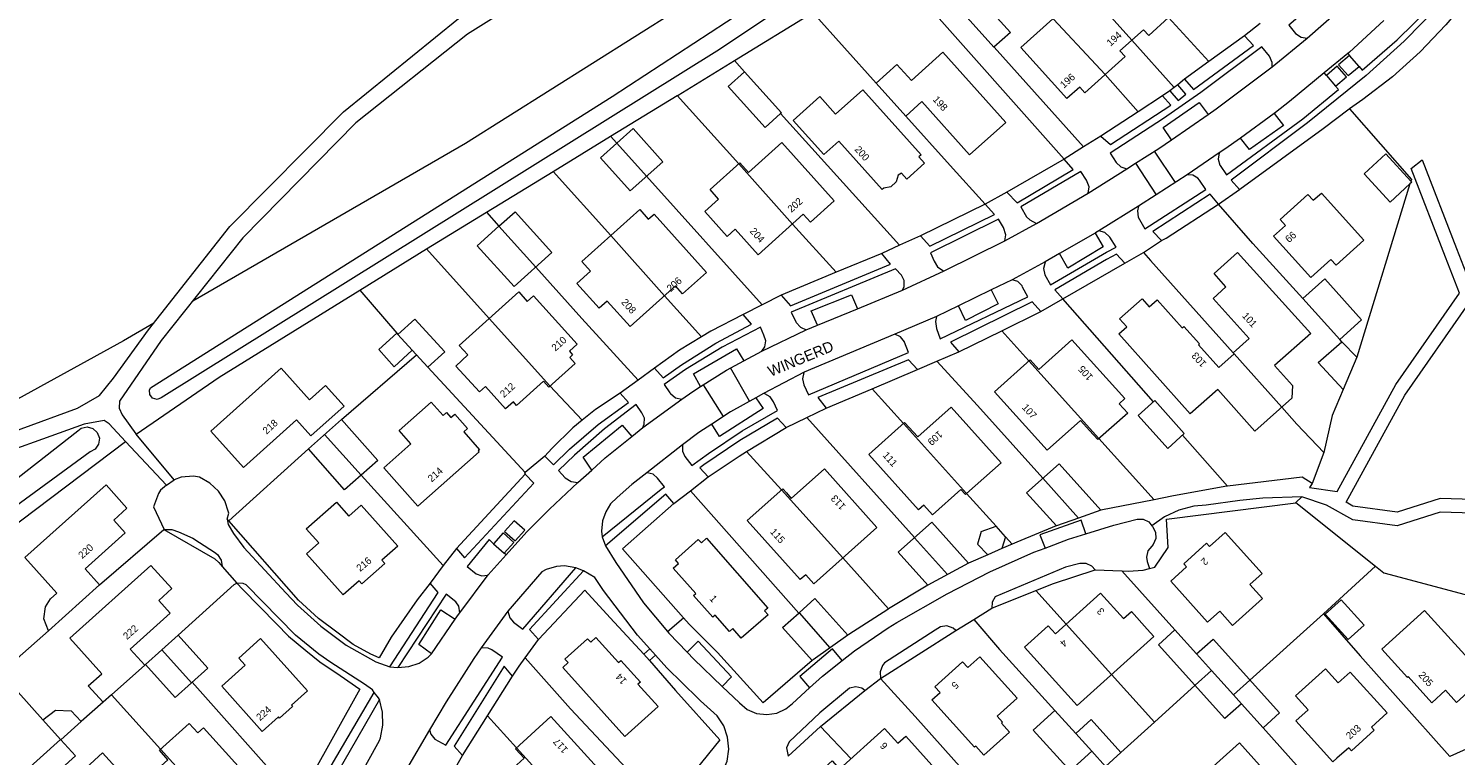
# Model space of a CAD drawing. Header units: metres. Extents: x 83575 to 86200, y 450600 to 453750.
# Tile 46 of 94: x 84867 to 85067, y 451761 to 451863. Entities that reach past the tile are written whole.
import ezdxf
from ezdxf.enums import TextEntityAlignment as Align

# ---------------------------------------------------------------- set-up
doc = ezdxf.new("R2010")
doc.units = ezdxf.units.M
for name, color, linetype, lineweight in [('gw-bs-grondwerklijn', 253, 'Continuous', 18), ('kd-bs-kadastralegrens', 253, 'Continuous', 18), ('og-bs-bebouwing', 253, 'Continuous', 18), ('og-bs-huisnummer', 253, 'Continuous', 18), ('og-bs-straatnaam', 253, 'Continuous', 25), ('vh-bs-randverharding', 253, 'Continuous', 18)]:
    doc.layers.add(name, color=color, linetype=linetype, lineweight=lineweight)
doc.styles.add('Styledgn001', font='dgn001.shx')

msp = doc.modelspace()

# ---------------------------------------------------------------- linework, layer by layer
at = {"layer": 'gw-bs-grondwerklijn'}
for p, q in [((84966.03, 451858.63), (84976.99, 451865.33)), ((85037.33, 451862.1), (85032.35, 451858.5)), ((85053.34, 451857.79), (85052.01, 451859.34)), ((85032.35, 451858.5), (85028.93, 451856.03)), ((85027.5, 451854.86), (85026.87, 451854.4)), ((85028.01, 451855.22), (85027.5, 451854.86)), ((85048.77, 451856.55), (85050.04, 451855.05)), ((85025.87, 451853.7), (85022.44, 451851.46)), ((85022.44, 451851.46), (85017.22, 451848.06)), ((84940.68, 451843.12), (84948.72, 451848.04)), ((85012.12, 451844.86), (85004.11, 451840.24)), ((84931.36, 451837.42), (84940.68, 451843.12)), ((85060.45, 451841.4), (85053.04, 451817.18)), ((84923, 451832.3), (84931.36, 451837.42)), ((85001.09, 451838.55), (84992.04, 451834.14)), ((84913.67, 451826.54), (84923, 451832.3)), ((84986.63, 451831.68), (84980.24, 451829.03)), ((84980.24, 451829.03), (84972.54, 451825.83)), ((85011.94, 451825.32), (85020.57, 451830.32)), ((85003.41, 451820.87), (85008.86, 451823.53)), ((84997.39, 451817.92), (85003.41, 451820.87)), ((84985.29, 451812.76), (84991.63, 451815.42)), ((84978.85, 451810.06), (84985.29, 451812.76)), ((84967.73, 451803.97), (84973.24, 451807.32)), ((85048.4, 451803.83), (85046.79, 451799.52)), ((84936.75, 451800.83), (84927.15, 451790.41)), ((85045.33, 451797.63), (85044.51, 451796.87)), ((85044.51, 451796.87), (85055.65, 451787.96)), ((84895.34, 451794.27), (84895.13, 451794.52)), ((84932.36, 451791.09), (84933.82, 451789.76)), ((85055.65, 451787.96), (85056.81, 451787.03)), ((84923.48, 451785.58), (84921.66, 451783.26)), ((85002.01, 451782.07), (85008.16, 451784.55)), ((84986.44, 451772.26), (84996.98, 451778.98)), ((84954.15, 451774.77), (84957.79, 451770.58)), ((84931.49, 451767.02), (84935.01, 451772.58)), ((84978.03, 451765.55), (84984.26, 451770.59)), ((84928.01, 451761.5), (84931.49, 451767.02)), ((84973.54, 451761.41), (84978.03, 451765.55))]:
    msp.add_line(p, q, dxfattribs=at)
for points in [[(84890.3, 451825.05), (84928.44, 451847.1), (85011.26, 451899.31), (85053.44, 451932.4), (85061.73, 451937.57)], [(84963.94, 451860.16), (84885.91, 451811.47), (84885.31, 451811.25), (84884.69, 451811.43), (84884.29, 451811.93), (84884.25, 451812.57), (84884.4, 451812.89), (84948.93, 451853.62), (85017.44, 451898.37), (85059.11, 451928.46), (85064.19, 451932.32), (85064.51, 451932.21), (85065.07, 451931.71), (85065.3, 451931), (85057.72, 451925.24), (85016.89, 451895.56), (84963.94, 451860.16)], [(85076.83, 451875.37), (85076.46, 451875.31), (85075.14, 451874.69), (85074.05, 451873.74), (85065.46, 451863.6), (85061.86, 451859.83), (85057.99, 451856.34), (85053.86, 451853.17), (85051.98, 451851.88)], [(84958.04, 451853.74), (84958.14, 451853.8), (84966.03, 451858.63)], [(84948.72, 451848.04), (84958.04, 451853.74), (84958.04, 451853.74)], [(85036.6, 451840.59), (85036.66, 451840.63), (85048.32, 451849.13), (85051.97, 451851.89), (85051.98, 451851.88)], [(85051.98, 451851.88), (85051.99, 451851.87), (85060.64, 451842), (85060.57, 451841.78)], [(85025.72, 451833.46), (85026.38, 451833.78), (85033.69, 451838.55)], [(84882.39, 451806.4), (84894, 451814.39), (84913.67, 451826.54)], [(84967.24, 451823.12), (84962.71, 451820.81), (84961.4, 451820.01)], [(84884.87, 451821.91), (84880.62, 451819.46), (84850, 451802.65)], [(84961.4, 451820.01), (84958.36, 451818.15), (84954.84, 451815.62)], [(84950.04, 451812.12), (84946.61, 451809.86), (84944.73, 451808.34)], [(85051.13, 451812.67), (85049.58, 451808.99), (85048.4, 451803.83)], [(84850, 451787.93), (84874.23, 451806.88), (84874.72, 451807.23), (84875.54, 451807.41), (84876.35, 451807.19), (84876.96, 451806.63), (84877.25, 451805.85), (84877.15, 451805.02), (84876.68, 451804.33), (84875.95, 451803.93), (84850, 451784.96)], [(84944.73, 451808.34), (84943.42, 451807.28), (84940.49, 451804.41), (84939.54, 451803.34)], [(84853.05, 451784.53), (84862.17, 451791.27), (84880.92, 451805.37)], [(84962.33, 451800.42), (84966.68, 451803.33), (84967.73, 451803.97)], [(84958.89, 451780.73), (84950.36, 451790.36), (84957.57, 451796.71)], [(85024.05, 451787.62), (85024.79, 451787.79), (85026.64, 451790.56), (85026.43, 451794.53), (85044.49, 451796.8), (85044.51, 451796.87)], [(84921.66, 451783.26), (84918.02, 451778.01), (84916.34, 451775.14), (84915.21, 451775.63), (84912.72, 451777.01), (84910.45, 451778.73), (84907.88, 451780.65), (84905.1, 451783.19), (84895.34, 451794.27)], [(85008.16, 451784.55), (85010.62, 451785.55), (85016.46, 451787.43)], [(85056.81, 451787.03), (85082.82, 451780.06), (85086.01, 451767.94)], [(84896.47, 451785.58), (84897.31, 451784.7), (84902.01, 451779.91), (84903.71, 451778.16), (84906.13, 451776.16), (84908.07, 451774.56), (84910.92, 451772.66), (84913.68, 451770.75), (84906.76, 451758.37)], [(84938.62, 451777.71), (84945.1, 451784.59), (84948.67, 451780.74), (84953.34, 451775.65)], [(84957.79, 451770.58), (84963.98, 451763.67), (84958.08, 451756.37), (84958.07, 451756.36)]]:
    msp.add_lwpolyline(points, dxfattribs=at)
at = {"layer": 'kd-bs-kadastralegrens'}
for p, q in [((84987.65, 451872.41), (85012.12, 451844.86)), ((84976.99, 451865.33), (84985.84, 451855.48)), ((85026.71, 451864.63), (85032.35, 451858.5)), ((85021.56, 451861.47), (85027.5, 451854.86)), ((85014.82, 451846.56), (85002.31, 451860.5)), ((84967.45, 451857.06), (84966.03, 451858.63)), ((85017.86, 451856.66), (85022.44, 451851.46)), ((84958.04, 451853.74), (84966.62, 451844.19)), ((84989.09, 451832.8), (84972.47, 451851.22)), ((84948.72, 451848.04), (84949.59, 451847.07)), ((84948.73, 451834.15), (84940.68, 451843.12)), ((84953.74, 451842.46), (84969.9, 451824.48)), ((84931.36, 451837.42), (84933.1, 451835.48)), ((84974.13, 451835.77), (84980.24, 451829.03)), ((84931.74, 451822.58), (84923, 451832.3)), ((84913.67, 451826.54), (84918.83, 451820.5)), ((84961.4, 451820.01), (84956.25, 451825.75)), ((85024.58, 451810.92), (85011.94, 451825.32)), ((85003.41, 451820.87), (85007.19, 451816.65)), ((85050.94, 451819.32), (85050.63, 451819.63)), ((84911.12, 451808.46), (84921.6, 451817.49)), ((84923.18, 451815.76), (84936.77, 451801.03)), ((84944.73, 451808.34), (84940.24, 451813.14)), ((84989.64, 451807.88), (84985.29, 451812.76)), ((84976.13, 451808.73), (84991.19, 451791.94)), ((85016.98, 451805.81), (85024.7, 451797.22)), ((85034.93, 451799.14), (85028.66, 451806.28)), ((84895.34, 451794.27), (84906.47, 451804.36)), ((84972.59, 451798.62), (84967.73, 451803.97)), ((84925.31, 451788.03), (84913.85, 451800.67)), ((84959.88, 451798.5), (84975.01, 451781.4)), ((85002.59, 451793.54), (84998.47, 451798.13)), ((85004.85, 451791.03), (85003.92, 451792.07)), ((84987.58, 451781.97), (84981.17, 451789.11)), ((85027.6, 451779.05), (85020.19, 451787.3)), ((85048.37, 451781.29), (85055.65, 451787.96)), ((85012.39, 451779.86), (85008.16, 451784.55)), ((84865.77, 451775.03), (84870.12, 451778.92)), ((84883.72, 451774.22), (84883.59, 451774.1)), ((84905.01, 451755.11), (84890.21, 451771.72)), ((85024.73, 451766.16), (85018.73, 451772.82)), ((84865.88, 451770.33), (84869.37, 451766.46)), ((84878.93, 451769.96), (84885.79, 451762.36)), ((84877.76, 451768.92), (84874.73, 451766.23)), ((84935.56, 451762.57), (84931.49, 451767.02)), ((84978.03, 451765.55), (84982.31, 451761.05)), ((85050.35, 451753.7), (85039.91, 451765.36))]:
    msp.add_line(p, q, dxfattribs=at)
for points in [[(84989.97, 451850.87), (84996.16, 451843.95), (85001.09, 451838.55)], [(85045.48, 451825.35), (85038.49, 451833.07), (85033.69, 451838.55)], [(85023.21, 451831.8), (85024.18, 451830.67), (85035.73, 451817.78)], [(84938.25, 451829.75), (84944.69, 451822.59), (84952.56, 451813.96)], [(85009.14, 451800.24), (85000, 451810.41), (84994.31, 451816.59)], [(85042.52, 451810.17), (85044.63, 451807.81), (85048.4, 451803.83)], [(84877.28, 451785.33), (84886.28, 451793.07), (84893.37, 451788.98), (84893.94, 451788.45), (84894.41, 451787.92)], [(84888.25, 451778.3), (84896.09, 451785.38), (84896.47, 451785.58)], [(85038.08, 451772.04), (85048.37, 451781.29), (85053.47, 451775.43)], [(84999.49, 451780.52), (85003.07, 451776.3), (85010.81, 451767.78)], [(84951.65, 451758.94), (84943.1, 451768), (84936.78, 451775.16)], [(85053.47, 451775.43), (85058.8, 451769.47), (85066.04, 451761.33)], [(84999.01, 451758.25), (84991.29, 451766.93), (84986.44, 451772.26)], [(85020.04, 451761.91), (85024.73, 451766.16), (85030.42, 451771.3)]]:
    msp.add_lwpolyline(points, dxfattribs=at)
at = {"layer": 'og-bs-bebouwing'}
for p, q in [((85013.97, 451869.98), (85021.56, 451861.47)), ((85009.32, 451865.81), (85017.86, 451856.66)), ((84949.59, 451847.07), (84953.74, 451842.46)), ((85057.07, 451845.57), (85060.57, 451841.78)), ((84966.62, 451844.19), (84974.13, 451835.77)), ((84933.1, 451835.48), (84938.25, 451829.75)), ((84948.73, 451834.15), (84956.25, 451825.75)), ((84931.74, 451822.58), (84940.24, 451813.14)), ((84918.99, 451820.33), (84920.98, 451818.16)), ((85035.86, 451817.63), (85042.52, 451810.17)), ((85053.04, 451817.18), (85051.13, 451812.67)), ((85007.19, 451816.65), (85016.98, 451805.81)), ((84989.64, 451807.88), (84998.47, 451798.13)), ((84908.71, 451806.34), (84913.85, 451800.67)), ((85011.4, 451802.28), (85017.25, 451795.78)), ((85009.14, 451800.24), (85014.13, 451794.68)), ((84972.59, 451798.62), (84981.17, 451789.11)), ((84993.61, 451794.11), (84998.75, 451788.38)), ((85000.52, 451792.8), (85002.59, 451793.54)), ((85003.92, 451792.07), (85002.59, 451793.54)), ((84991.18, 451791.93), (84995.8, 451786.77)), ((85000.52, 451792.8), (85000.01, 451791.04)), ((85000.01, 451791.04), (85001.44, 451789.55)), ((85003.92, 451792.07), (85003.42, 451790.41)), ((84998.75, 451788.38), (84993.07, 451785.28)), ((84977.28, 451783.44), (84981.88, 451778.33)), ((84975.05, 451781.44), (84979.37, 451776.54)), ((85012.39, 451779.86), (85018.73, 451772.82)), ((84885.98, 451776.26), (84890.13, 451771.65)), ((85030.62, 451775.69), (85032.71, 451773.37)), ((85030.42, 451771.3), (85032.71, 451773.37)), ((85032.71, 451773.37), (85035.78, 451769.97)), ((85035.78, 451769.97), (85038.08, 451772.04)), ((85035.78, 451769.97), (85036.9, 451768.73)), ((84871.84, 451763.74), (84871.88, 451763.69)), ((85013.72, 451764.56), (85015.97, 451762.08)), ((84885.79, 451762.36), (84895.68, 451751.48)), ((84935.56, 451762.57), (84943.02, 451754.38))]:
    msp.add_line(p, q, dxfattribs=at)
for points in [[(85026.71, 451864.63), (85023.93, 451862.13), (85023.2, 451862.94), (85019.91, 451859.99), (85020.65, 451859.17), (85015.02, 451854.1), (85014.28, 451854.92), (85012.48, 451853.3), (85006.06, 451860.47), (85010.53, 451864.47), (85009.32, 451865.81), (85014.13, 451870.12), (85015.33, 451868.78), (85024.26, 451876.79), (85030.67, 451869.66), (85028.83, 451868.01), (85029.56, 451867.19), (85026.71, 451864.63)], [(85000.46, 451867.17), (85004.6, 451862.56), (85002.29, 451860.49), (84998.15, 451865.1), (85000.46, 451867.17)], [(84995.14, 451859.78), (85003.96, 451849.97), (84998.9, 451845.43), (84992.22, 451852.89), (84989.97, 451850.87), (84985.84, 451855.48), (84988.74, 451858.08), (84990.75, 451855.84), (84995.14, 451859.78)], [(84967.45, 451857.06), (84972.6, 451851.34), (84972.47, 451851.22), (84970.3, 451849.27), (84965.15, 451854.99), (84967.45, 451857.06)], [(84980.61, 451847.35), (84978.53, 451845.48), (84974.25, 451850.24), (84977.96, 451853.58), (84980.16, 451851.13), (84983.95, 451854.54), (84992.12, 451845.46), (84991.79, 451845.16), (84992.58, 451844.27), (84990.13, 451842.06), (84989.36, 451842.88), (84988.92, 451842.6), (84988.62, 451841.66), (84987.87, 451840.98), (84986.9, 451840.77), (84986.68, 451840.58), (84980.61, 451847.35)], [(84951.86, 451849.11), (84956.01, 451844.49), (84951.47, 451840.42), (84947.32, 451845.03), (84951.86, 451849.11)], [(84972.64, 451847.16), (84979.98, 451839.01), (84976.66, 451836.03), (84975.65, 451837.14), (84969.34, 451831.47), (84966.13, 451835.04), (84965.02, 451834.04), (84961.89, 451837.52), (84963.81, 451839.25), (84962.61, 451840.59), (84966.78, 451844.33), (84968, 451842.98), (84972.64, 451847.16)], [(85060.45, 451841.4), (85057.69, 451838.85), (85054.06, 451842.8), (85057.07, 451845.57)], [(85060.57, 451841.78), (85060.7, 451841.63), (85060.45, 451841.4)], [(85054, 451833.5), (85050.12, 451830.02), (85049.39, 451830.83), (85046.58, 451828.29), (85041.36, 451834.09), (85041.37, 451834.1), (85043.03, 451835.59), (85042.29, 451836.41), (85046.18, 451839.9), (85046.92, 451839.09), (85048.06, 451840.11), (85054, 451833.5)], [(84935.35, 451837.5), (84940.5, 451831.78), (84935.23, 451827.03), (84930.07, 451832.74), (84933.1, 451835.48), (84935.35, 451837.5)], [(84954.78, 451837.16), (84962.1, 451828.98), (84958.77, 451826), (84957.77, 451827.12), (84951.45, 451821.43), (84948.23, 451825), (84947.11, 451824), (84943.99, 451827.47), (84945.9, 451829.2), (84944.7, 451830.53), (84952.78, 451837.79), (84953.98, 451836.44), (84954.78, 451837.16)], [(85044.02, 451813.2), (85043.95, 451811.45), (85038.78, 451806.84), (85033.59, 451812.66), (85029.74, 451809.23), (85019.76, 451820.41), (85020.87, 451821.4), (85019.87, 451822.52), (85023.01, 451825.31), (85024.01, 451824.2), (85025.12, 451825.19), (85028.62, 451821.28), (85028.82, 451821.46), (85031.02, 451819.01), (85030.88, 451818.89), (85033.73, 451815.71), (85035.86, 451817.63), (85035.73, 451817.78), (85037.96, 451819.79), (85032.93, 451825.39), (85034.72, 451827), (85033.08, 451828.85), (85036.35, 451831.78), (85046.57, 451820.48), (85041.53, 451815.98), (85044.02, 451813.2)], [(85048.53, 451828.1), (85053.68, 451822.38), (85050.63, 451819.63), (85045.48, 451825.35), (85048.53, 451828.1)], [(84944.06, 451818.97), (84942.98, 451818), (84943.41, 451817.49), (84943.01, 451817.12), (84943.74, 451816.3), (84940.06, 451812.97), (84939.33, 451813.8), (84935.57, 451810.41), (84935.12, 451810.9), (84934.04, 451809.93), (84931.21, 451813.06), (84930.41, 451812.32), (84927.08, 451815.93), (84928.75, 451817.47), (84927.55, 451818.8), (84935.88, 451826.29), (84937.07, 451824.95), (84937.95, 451825.74), (84944.06, 451818.97)], [(84921.33, 451822.49), (84925.53, 451817.92), (84923.18, 451815.76), (84920.98, 451818.16), (84918.48, 451815.8), (84916.33, 451818.23), (84918.83, 451820.5), (84918.99, 451820.33), (84921.33, 451822.49)], [(85020.59, 451811.37), (85019.8, 451810.66), (85021.01, 451809.32), (85016.8, 451805.65), (85015.65, 451806.93), (85014.39, 451808.33), (85009.75, 451804.16), (85002.39, 451812.33), (85007.34, 451816.79), (85008.55, 451815.45), (85013.18, 451819.61), (85020.59, 451811.37)], [(85051.13, 451812.67), (85047.61, 451816.44), (85050.94, 451819.32), (85053.04, 451817.18)], [(84904.82, 451808.42), (84897.38, 451801.74), (84892.85, 451806.8), (84902.67, 451815.61), (84906.61, 451811.22), (84908.84, 451813.22), (84911.45, 451810.32), (84906.83, 451806.18), (84904.82, 451808.42)], [(84930.36, 451803.92), (84921.77, 451796.33), (84917.01, 451801.72), (84920.79, 451805.05), (84919.14, 451806.92), (84923.63, 451810.89), (84925.29, 451809.01), (84925.78, 451809.43), (84926.39, 451808.74), (84926.92, 451809.21), (84928.72, 451807.18), (84928.18, 451806.71), (84930.38, 451804.22), (84930.2, 451804.06), (84930.36, 451803.92)], [(85024.77, 451811.09), (85028.9, 451806.49), (85026.59, 451804.42), (85022.46, 451809.02), (85024.77, 451811.09)], [(85003.32, 451802.4), (84998.47, 451798.13), (84998.3, 451797.98), (84997.67, 451798.69), (84993.71, 451795.14), (84992.51, 451796.48), (84991.77, 451795.82), (84984.82, 451803.56), (84989.81, 451808.03), (84991.64, 451806.01), (84996.33, 451810.18), (85003.32, 451802.4)], [(84911.12, 451808.46), (84916.18, 451802.72), (84911.5, 451798.6), (84906.47, 451804.36), (84911.12, 451808.46)], [(84978.59, 451801.57), (84985.93, 451793.38), (84977.13, 451785.49), (84975.99, 451786.76), (84975.22, 451786.07), (84967.8, 451794.33), (84972.77, 451798.77), (84973.29, 451798.18), (84973.95, 451797.41), (84978.59, 451801.57)], [(85011.02, 451793.59), (85006.87, 451798.21), (85011.4, 451802.28)], [(84880.87, 451792.59), (84875.26, 451787.58), (84877.28, 451785.33), (84870.12, 451778.92), (84869.47, 451780.58), (84869.71, 451782.26), (84870.43, 451783.38), (84871.31, 451784.16), (84866.84, 451789.15), (84878.18, 451799.3), (84881.09, 451796.05), (84879.27, 451794.39), (84880.87, 451792.59)], [(84918.95, 451790.77), (84916.75, 451788.81), (84917.14, 451788.33), (84913.94, 451785.48), (84913.55, 451785.92), (84911.33, 451783.94), (84906.22, 451789.67), (84907.93, 451791.21), (84906.18, 451793.17), (84910.38, 451796.92), (84912.14, 451794.95), (84913.85, 451796.48), (84918.95, 451790.77)], [(85017.25, 451795.78), (85014.13, 451794.68), (85011.02, 451793.59)], [(84993.07, 451785.28), (84988.92, 451789.91), (84993.61, 451794.11)], [(84962.14, 451791.86), (84970.71, 451782.1), (84970.24, 451781.7), (84970.72, 451781.15), (84966.98, 451777.87), (84965.79, 451779.22), (84965.32, 451778.81), (84963.34, 451781.11), (84963.02, 451780.82), (84960.29, 451783.85), (84960.62, 451784.15), (84957.48, 451787.67), (84958.22, 451788.33), (84957.78, 451788.83), (84960.97, 451791.69), (84961.43, 451791.23), (84962.14, 451791.86)], [(85034.64, 451792.68), (85039.78, 451786.94), (85038.06, 451785.4), (85039.83, 451783.43), (85035.62, 451779.67), (85033.86, 451781.65), (85032.15, 451780.11), (85027.01, 451785.85), (85029.22, 451787.84), (85028.83, 451788.29), (85032.03, 451791.15), (85032.43, 451790.7), (85034.64, 451792.68)], [(84884.45, 451788.06), (84887.39, 451784.81), (84885.56, 451783.16), (84887.17, 451781.37), (84881.57, 451776.35), (84883.59, 451774.1), (84878.93, 451769.96), (84877.76, 451768.92), (84875.69, 451771.23), (84877.58, 451772.92), (84873.11, 451777.91), (84884.45, 451788.06)], [(84976.89, 451774.75), (84972.74, 451779.36), (84975.05, 451781.44), (84977.28, 451783.44)], [(85024.64, 451778.13), (85013.93, 451768.5), (85006.57, 451776.64), (85009.87, 451779.62), (85010.88, 451778.5), (85017.18, 451784.18), (85020.39, 451780.62), (85021.51, 451781.61), (85023.71, 451779.16), (85024.64, 451778.13)], [(85048.61, 451781.26), (85050.82, 451783.26), (85054.04, 451779.7), (85051.82, 451777.7), (85048.61, 451781.26)], [(85062.49, 451781.77), (85070.92, 451772.47), (85066.97, 451768.89), (85065.42, 451770.6), (85063.51, 451768.87), (85060.21, 451772.51), (85060.09, 451772.4), (85056.53, 451776.37), (85062.49, 451781.77)], [(85032.93, 451777.76), (85042.23, 451767.44), (85039.91, 451765.36), (85036.9, 451768.73), (85034.58, 451766.67), (85025.3, 451776.97), (85027.6, 451779.05), (85030.62, 451775.69), (85032.93, 451777.76)], [(84888.25, 451778.3), (84892.4, 451773.69), (84887.87, 451769.61), (84883.72, 451774.22), (84888.25, 451778.3)], [(84899.79, 451777.82), (84906.34, 451770.55), (84904.11, 451768.52), (84904.25, 451768.36), (84902.43, 451766.72), (84902.28, 451766.89), (84900.03, 451764.86), (84894.35, 451771.18), (84897.61, 451774.12), (84896.74, 451775.08), (84899.79, 451777.82)], [(84945.93, 451777.32), (84946.67, 451777.97), (84949.82, 451774.47), (84950.16, 451774.76), (84952.87, 451771.75), (84952.54, 451771.45), (84955.35, 451768.34), (84950.7, 451764.15), (84942.02, 451773.79), (84942.76, 451774.47), (84942.33, 451774.95), (84945.49, 451777.81), (84945.93, 451777.32)], [(84981.88, 451778.33), (84977.01, 451774.85), (84976.89, 451774.75)], [(85000.33, 451775.3), (85005.56, 451769.51), (85002.74, 451766.97), (85003.48, 451766.15), (85003.33, 451766.02), (85004.46, 451764.77), (85000.88, 451761.53), (84999.75, 451762.78), (84999.6, 451762.64), (84993.63, 451769.25), (84994.78, 451770.28), (84994.03, 451771.09), (84997.89, 451774.59), (84998.63, 451773.77), (85000.33, 451775.3)], [(85052.09, 451773.15), (85057.26, 451767.47), (85055.06, 451765.47), (85055.46, 451765.03), (85052.26, 451762.16), (85051.9, 451762.55), (85050.21, 451761.12), (85049.65, 451760.62), (85044.51, 451766.34), (85046.23, 451767.89), (85044.47, 451769.85), (85048.66, 451773.62), (85050.43, 451771.65), (85052.09, 451773.15)], [(84873.91, 451761.43), (84868.19, 451756.28), (84866.12, 451758.58), (84871.84, 451763.74), (84869.37, 451766.46), (84871.13, 451767.84), (84873.32, 451767.75), (84874.73, 451766.23), (84871.88, 451763.69), (84873.91, 451761.43)], [(85015.89, 451766.52), (85020.04, 451761.91), (85017.88, 451759.96), (85015.97, 451762.08), (85012.93, 451759.33), (85007.78, 451765.04), (85010.81, 451767.78), (85013.72, 451764.56), (85015.89, 451766.52)], [(84899.24, 451757.11), (84894.62, 451752.94), (84895.81, 451751.6), (84890.87, 451747.14), (84883.43, 451755.38), (84884.22, 451756.09), (84883.01, 451757.42), (84886.84, 451760.88), (84885.64, 451762.22), (84889.8, 451765.98), (84891.01, 451764.64), (84891.79, 451765.35), (84899.24, 451757.11)], [(84947.83, 451758.73), (84942.87, 451754.24), (84944.08, 451752.91), (84939.45, 451748.71), (84932, 451756.94), (84936.62, 451761.12), (84935.4, 451762.43), (84940.36, 451766.92), (84947.83, 451758.73)], [(84992.57, 451757.5), (84993.76, 451756.17), (84985.73, 451748.96), (84984.52, 451750.29), (84983.72, 451749.57), (84976.38, 451757.74), (84979.69, 451760.72), (84980.7, 451759.6), (84987, 451765.27), (84988.86, 451763.21), (84989.98, 451764.21), (84994.47, 451759.21), (84992.57, 451757.5)], [(85036.64, 451763.26), (85041.42, 451757.88), (85038.06, 451754.87), (85036.72, 451753.68), (85032.87, 451750.24), (85032.73, 451750.4), (85032.56, 451750.25), (85027.91, 451755.45), (85036.64, 451763.26)], [(84877.71, 451761.84), (84881.87, 451757.23), (84879.57, 451755.15), (84875.41, 451759.76), (84877.71, 451761.84)]]:
    msp.add_lwpolyline(points, dxfattribs=at)
at = {"layer": 'vh-bs-randverharding'}
for p, q in [((85046.07, 451861.74), (85052.78, 451867.66)), ((85039.51, 451863.82), (85037.33, 451862.1)), ((85041.2, 451857.74), (85046.07, 451861.74)), ((85051.77, 451859.62), (85048.47, 451856.9)), ((85051.77, 451859.62), (85052.01, 451859.34)), ((85048.77, 451856.55), (85048.47, 451856.9)), ((85053.34, 451857.79), (85053.78, 451857.27)), ((85028.93, 451856.03), (85028.01, 451855.22)), ((85050.46, 451854.56), (85050.04, 451855.05)), ((85026.87, 451854.4), (85025.87, 451853.7)), ((85027.03, 451852.37), (85025.87, 451853.7)), ((85027.1, 451847.56), (85032.22, 451851.09)), ((85041.45, 451851.21), (85036.74, 451847.8)), ((85017.22, 451848.06), (85014.82, 451846.56)), ((85014.82, 451846.56), (85012.12, 451844.86)), ((85027.68, 451841.59), (85024.73, 451845.97)), ((85033.8, 451845.71), (85029.29, 451842.63)), ((85015.49, 451840.11), (85020.88, 451843.5)), ((85022.09, 451844.27), (85024.98, 451839.84)), ((85029.29, 451842.63), (85024.98, 451839.84)), ((85004.11, 451840.24), (85001.09, 451838.55)), ((85008.24, 451835.87), (85015.49, 451840.11)), ((85024.98, 451839.84), (85022.52, 451838.26)), ((85033.69, 451838.55), (85036.6, 451840.59)), ((85022.52, 451838.26), (85016.95, 451834.81)), ((85003.81, 451833.43), (85008.24, 451835.87)), ((84992.04, 451834.14), (84989.09, 451832.8)), ((84995.34, 451829.23), (85003.81, 451833.43)), ((85016.45, 451834.5), (85011.47, 451831.65)), ((85016.45, 451834.5), (85017.58, 451832.58)), ((85023.21, 451831.8), (85025.72, 451833.46)), ((85024.51, 451834.75), (85025.72, 451833.46)), ((84989.09, 451832.8), (84986.63, 451831.68)), ((85011.47, 451831.65), (85009.46, 451830.49)), ((85020.57, 451830.32), (85023.21, 451831.8)), ((84989.51, 451826.51), (84995.34, 451829.23)), ((85009.46, 451830.49), (85004.83, 451827.98)), ((85004.83, 451827.98), (85001.92, 451826.57)), ((84972.54, 451825.83), (84969.9, 451824.48)), ((84983.23, 451823.94), (84989.51, 451826.51)), ((85001.92, 451826.57), (84997.33, 451824.33)), ((85001.92, 451826.57), (85002.88, 451824.6)), ((85008.86, 451823.53), (85011.94, 451825.32)), ((84969.9, 451824.48), (84967.24, 451823.12)), ((84977.64, 451821.64), (84983.23, 451823.94)), ((84994.26, 451822.84), (84988.42, 451820.4)), ((84997.33, 451824.33), (84994.26, 451822.84)), ((84969.83, 451818.01), (84976.06, 451821)), ((84976.06, 451821), (84977.64, 451821.64)), ((84988.42, 451820.4), (84975.76, 451815.06)), ((84967.35, 451816.67), (84969.83, 451818.01)), ((84994.31, 451816.59), (84997.39, 451817.92)), ((84954.84, 451815.62), (84952.56, 451813.96)), ((84968.14, 451811.01), (84965.48, 451815.67)), ((84975.76, 451815.06), (84970.09, 451812.09)), ((84991.63, 451815.42), (84994.31, 451816.59)), ((84952.56, 451813.96), (84950.04, 451812.12)), ((84961.66, 451813.3), (84964.44, 451808.86)), ((84953.23, 451807.34), (84958.65, 451811.28)), ((84970.09, 451812.09), (84969, 451811.48)), ((84976.13, 451808.73), (84978.85, 451810.06)), ((84951.67, 451806.08), (84953.23, 451807.34)), ((84973.24, 451807.32), (84976.13, 451808.73)), ((84880.92, 451805.37), (84886.65, 451799.28)), ((84887.71, 451800.03), (84882.39, 451806.4)), ((84958.75, 451804.93), (84953.76, 451800.99)), ((84939.54, 451803.34), (84936.77, 451801.03)), ((84944.14, 451799.64), (84946.07, 451801.38)), ((84886.65, 451799.28), (84887.71, 451800.03)), ((84937.98, 451799.57), (84936.75, 451800.83)), ((84940.17, 451795.9), (84944.14, 451799.64)), ((84959.88, 451798.5), (84962.33, 451800.42)), ((85046.79, 451799.52), (85046.39, 451798.94)), ((84957.57, 451796.71), (84959.88, 451798.5)), ((85024.7, 451797.22), (85017.25, 451795.78)), ((84936.73, 451792.98), (84935.23, 451794.31)), ((84932.36, 451791.09), (84931.72, 451791.67)), ((84947.54, 451792.06), (84947.98, 451790.81)), ((85004.85, 451791.03), (85003.42, 451790.41)), ((84927.15, 451790.41), (84925.31, 451788.03)), ((84931.6, 451786.72), (84934.13, 451789.52)), ((84934.13, 451789.52), (84933.82, 451789.76)), ((85001.44, 451789.55), (84998.75, 451788.38)), ((85003.42, 451790.41), (85001.44, 451789.55)), ((84894.41, 451787.92), (84896.47, 451785.58)), ((84925.31, 451788.03), (84923.48, 451785.58)), ((84939.09, 451787.16), (84934.37, 451781.67)), ((84944.93, 451787.3), (84943.84, 451787.74)), ((85016.46, 451787.43), (85020.19, 451787.3)), ((84927.65, 451781.43), (84931.6, 451786.72)), ((84993.07, 451785.28), (84987.58, 451781.97)), ((84934.37, 451781.67), (84930.63, 451776.52)), ((84999.49, 451780.52), (85002.01, 451782.07)), ((84923.68, 451775.69), (84927, 451780.54)), ((84956.68, 451778.81), (84958.89, 451780.73)), ((84959.71, 451779.86), (84958.89, 451780.73)), ((84996.98, 451778.98), (84999.49, 451780.52)), ((84936.78, 451775.16), (84938.62, 451777.71)), ((84953.34, 451775.65), (84954.21, 451776.38)), ((84953.34, 451775.65), (84954.15, 451774.77)), ((84955.01, 451775.49), (84954.15, 451774.77)), ((84955.01, 451775.49), (84954.21, 451776.38)), ((84917.86, 451773.88), (84918.99, 451773.8)), ((84984.26, 451770.59), (84986.44, 451772.26)), ((84923.42, 451765.06), (84920.19, 451759.58)), ((84911.1, 451754.08), (84916.41, 451763.59)), ((84926.37, 451758.64), (84928.01, 451761.5)), ((85069.22, 451762.77), (85066.04, 451761.33))]:
    msp.add_line(p, q, dxfattribs=at)
for points in [[(85053.78, 451857.27), (85058.67, 451861.51), (85063.28, 451866.03), (85067.6, 451870.82), (85071.62, 451875.88), (85075.38, 451881.28), (85073.46, 451883.11)], [(85076.09, 451880.61), (85073.86, 451877.5), (85069.42, 451871.85), (85064.68, 451866.46), (85059.64, 451861.35), (85054.32, 451856.52), (85046.11, 451849.92), (85035.44, 451841.91), (85036.6, 451840.59)], [(84944.37, 451872.14), (84928.71, 451862.32), (84913.11, 451849.93), (84897.32, 451833.86), (84885.87, 451819.5), (84880.06, 451811), (84880.04, 451810.02), (84880.42, 451809.11), (84882.35, 451806.46), (84882.39, 451806.4)], [(85052.78, 451867.66), (85052.75, 451868.5), (85052.34, 451869.23), (85052.26, 451869.31), (85051.29, 451870.23), (85043.51, 451863.59), (85044.47, 451862.39), (85045.22, 451861.88), (85046.07, 451861.74)], [(84858.41, 451804.25), (84874.2, 451810.03), (84877.27, 451811.83), (84879.22, 451814.24), (84884.14, 451820.98), (84895.51, 451835.44), (84911.38, 451851.47), (84927.44, 451864.52)], [(85056.79, 451864.21), (85051.99, 451859.8), (85051.77, 451859.62)], [(85028.93, 451856.03), (85030.17, 451854.57), (85038.57, 451860.72), (85037.33, 451862.1)], [(85041.2, 451857.74), (85041.17, 451858.36), (85040.81, 451859.24), (85039.74, 451860.53), (85031.22, 451854.18), (85026, 451850.52), (85018.53, 451845.69), (85019.38, 451844.38), (85020.02, 451843.78), (85020.88, 451843.5)], [(85052.01, 451859.34), (85050.48, 451858.02), (85051.82, 451856.54), (85053.34, 451857.79)], [(85032.22, 451851.09), (85033.38, 451851.89), (85041.2, 451857.74)], [(85048.47, 451856.9), (85043.63, 451852.91), (85041.66, 451851.37), (85041.45, 451851.21)], [(85050.04, 451855.05), (85051.56, 451856.35), (85051.57, 451856.35), (85050.27, 451857.83), (85048.77, 451856.55)], [(85026.87, 451854.4), (85028.06, 451853.04), (85029.14, 451853.91), (85028.01, 451855.22)], [(85027.1, 451847.56), (85025.95, 451849.27), (85030.99, 451852.77), (85032.22, 451851.09)], [(85033.8, 451845.71), (85033.65, 451844.84), (85033.89, 451843.99), (85033.91, 451843.95), (85034.79, 451842.66), (85045.49, 451850.5), (85050.46, 451854.56)], [(85017.22, 451848.06), (85018.6, 451846.89), (85027.03, 451852.37)], [(85041.45, 451851.21), (85042.76, 451849.57), (85038.02, 451846.2), (85036.74, 451847.8)], [(85020.88, 451843.5), (85022.09, 451844.27), (85025.33, 451846.35), (85027.1, 451847.56)], [(85036.74, 451847.8), (85034.55, 451846.23), (85033.8, 451845.71)], [(85004.11, 451840.24), (85005.53, 451838.76), (85013.37, 451843.41), (85012.12, 451844.86)], [(85015.49, 451840.11), (85015.62, 451840.96), (85015.24, 451841.91), (85014.43, 451843.13), (85006.04, 451838.2), (85006.86, 451836.78), (85007.3, 451836.35), (85008.24, 451835.87)], [(85046.39, 451798.94), (85050.29, 451798.4), (85058.49, 451813.34), (85067.38, 451826.1), (85065.43, 451831.16), (85060.61, 451843.55), (85062.15, 451844.76), (85066.97, 451832.37), (85068.92, 451827.31), (85081.07, 451806.09)], [(85022.52, 451838.26), (85022.36, 451837.64), (85022.47, 451836.73), (85023.41, 451835.09), (85031.92, 451840.59), (85031.03, 451841.89), (85030.79, 451842.19), (85030.1, 451842.6), (85029.29, 451842.63)], [(85033.69, 451838.55), (85032.5, 451839.95), (85024.51, 451834.75)], [(84992.04, 451834.14), (84993.34, 451832.69), (85002.38, 451837.1), (85001.09, 451838.55)], [(85003.81, 451833.43), (85003.94, 451834.26), (85003.61, 451835.31), (85002.92, 451836.46), (84993.43, 451831.73), (84993.94, 451830.57), (84994.42, 451829.78), (84995.16, 451829.28), (84995.34, 451829.23)], [(85009.46, 451830.49), (85009.44, 451830.45), (85009.23, 451829.57), (85009.42, 451828.69), (85010.18, 451827.27), (85018.05, 451831.82), (85019.36, 451832.54), (85018.49, 451833.94), (85018.45, 451834), (85017.79, 451834.58), (85016.95, 451834.81)], [(85016.95, 451834.81), (85016.49, 451834.53), (85016.45, 451834.5)], [(84972.54, 451825.83), (84973.86, 451824.36), (84987.85, 451830.18), (84986.63, 451831.68)], [(85020.57, 451830.32), (85019.41, 451831.58), (85018.04, 451830.8), (85010.8, 451826.59), (85011.94, 451825.32)], [(85017.58, 451832.58), (85012.64, 451829.63), (85011.47, 451831.65)], [(84989.51, 451826.51), (84989.74, 451827.03), (84989.76, 451827.88), (84989.39, 451828.65), (84988.53, 451829.5), (84973.97, 451823.44), (84974.61, 451822.09), (84974.66, 451822.01), (84975.24, 451821.34), (84976.06, 451821)], [(84994.26, 451822.84), (84994.12, 451822.15), (84994.26, 451821.18), (84994.8, 451819.75), (85007.02, 451825.62), (85006.3, 451826.97), (85006.22, 451827.13), (85005.63, 451827.72), (85004.83, 451827.98)], [(84977.64, 451821.64), (84976.77, 451823.62), (84982.4, 451825.86), (84983.23, 451823.94)], [(85008.86, 451823.53), (85007.66, 451824.9), (84996.22, 451819.24), (84997.39, 451817.92)], [(84954.84, 451815.62), (84956.04, 451814.28), (84958.63, 451816.11), (84963.42, 451819.11), (84968.41, 451821.76), (84967.24, 451823.12)], [(85002.88, 451824.6), (84998.32, 451822.31), (84997.33, 451824.33)], [(85058.64, 451795.48), (85052.47, 451796.36), (85051.51, 451796.88), (85059.74, 451811.87), (85068.63, 451824.63), (85074.83, 451812.99), (85079.65, 451803.27), (85080.75, 451796.43), (85079.21, 451794.86), (85072.39, 451797.18), (85064.66, 451797.39), (85058.64, 451795.48)], [(84969.83, 451818.01), (84970.28, 451818.63), (84970.41, 451819.46), (84970.15, 451820.25), (84969.65, 451821.36), (84964.33, 451818.57), (84959.2, 451815.43), (84956.18, 451813.36), (84957, 451812.18), (84957.07, 451812.08), (84957.77, 451811.5), (84958.65, 451811.28)], [(84975.76, 451815.06), (84975.73, 451815.02), (84975.52, 451814.15), (84975.71, 451813.28), (84976.37, 451811.9), (84990.36, 451817.84), (84989.8, 451819.26), (84989.78, 451819.29), (84989.22, 451820), (84988.42, 451820.4)], [(84961.3, 451813.07), (84960.31, 451814.82), (84966.31, 451818.33), (84967.35, 451816.67)], [(84961.3, 451813.07), (84964.93, 451815.37), (84967.35, 451816.67)], [(84991.63, 451815.42), (84990.34, 451816.81), (84977.67, 451811.53), (84978.85, 451810.06)], [(84958.65, 451811.28), (84960.23, 451812.39), (84961.3, 451813.07)], [(84939.54, 451803.34), (84940.71, 451802.12), (84942.99, 451804.33), (84946.97, 451807.74), (84951.2, 451810.84), (84950.04, 451812.12)], [(84958.75, 451804.93), (84958.74, 451804.05), (84959.1, 451803.27), (84960.09, 451802.01), (84962.38, 451803.72), (84967.11, 451806.88), (84972.05, 451809.71), (84971.46, 451810.92), (84971.01, 451811.62), (84970.29, 451812.04), (84970.09, 451812.09)], [(84969, 451811.48), (84965.47, 451809.53), (84962.86, 451807.82)], [(84969, 451811.48), (84970.03, 451809.97), (84963.95, 451806.1), (84962.86, 451807.82)], [(84953.23, 451807.34), (84953.42, 451807.8), (84953.43, 451808.64), (84953.06, 451809.4), (84952.29, 451810.53), (84947.84, 451807.16), (84943.65, 451803.47), (84941.44, 451801.31), (84942.38, 451800.28), (84943.18, 451799.77), (84944.12, 451799.64), (84944.14, 451799.64)], [(84880.92, 451805.37), (84878.62, 451807.83), (84877.91, 451808.32), (84875.15, 451807.8), (84859.27, 451802.1), (84850, 451798.04)], [(84946.07, 451801.38), (84944.89, 451803.18), (84950.35, 451807.65), (84951.67, 451806.08)], [(84962.86, 451807.82), (84961.05, 451806.64), (84958.75, 451804.93)], [(84973.24, 451807.32), (84972.03, 451808.63), (84966.78, 451805.54), (84961.73, 451802.13), (84961.18, 451801.72), (84962.33, 451800.42)], [(84946.07, 451801.38), (84947.97, 451803.08), (84951.67, 451806.08)], [(84936.77, 451801.03), (84936.66, 451800.93), (84936.75, 451800.83)], [(84947.54, 451792.06), (84955.79, 451798.7), (84956.27, 451799.05), (84955.29, 451800.25), (84954.64, 451800.8), (84953.82, 451800.99), (84953.76, 451800.99)], [(84953.76, 451800.99), (84951.68, 451799.37), (84949.64, 451797.54), (84949.62, 451797.53), (84948.68, 451796.67)], [(84886.65, 451799.28), (84885.79, 451798.56), (84885.5, 451798.1), (84884.84, 451796.24), (84886.3, 451793.08), (84887.38, 451793.08), (84888.33, 451792.74), (84890.34, 451791.85), (84891.27, 451791.27), (84893.34, 451789.93), (84893.77, 451789.59), (84894.27, 451788.79), (84894.41, 451787.92)], [(84895.13, 451794.52), (84895.35, 451795.35), (84895.32, 451795.52), (84894.79, 451797.07), (84893.9, 451798.45), (84892.7, 451799.57), (84891.27, 451800.37), (84890.4, 451800.54), (84888.67, 451800.4), (84887.71, 451800.03)], [(84927.15, 451790.41), (84928.28, 451789.1), (84937.98, 451799.57)], [(85034.93, 451799.14), (85034.58, 451799.1), (85027.17, 451797.73), (85024.7, 451797.22)], [(85046.79, 451799.52), (85045.4, 451800.38), (85034.93, 451799.14)], [(84957.57, 451796.71), (84956.42, 451798.01), (84947.98, 451790.81)], [(85045.33, 451797.63), (85039.88, 451797.47), (85036.68, 451797.14), (85031.97, 451796.48), (85030.25, 451796.33)], [(85087.2, 451768.48), (85085.46, 451777.33), (85084.52, 451782.1), (85082.07, 451789.14), (85079.21, 451792.95), (85072.39, 451795.27), (85064.66, 451795.48), (85058.64, 451793.57), (85052.47, 451794.44), (85048.76, 451796.47), (85045.33, 451797.63)], [(84934.13, 451789.52), (84937.02, 451792.73), (84940.17, 451795.9)], [(84948.68, 451796.67), (84948.06, 451795.56), (84947.6, 451794.31), (84947.44, 451792.83), (84947.54, 451792.06)], [(85030.25, 451796.33), (85028.14, 451795.78), (85026.16, 451794.86), (85024.37, 451793.59)], [(84895.13, 451794.52), (84895.26, 451793.78), (84895.98, 451792.5), (84897.44, 451790.56), (84903.31, 451784.22), (84904.97, 451782.49), (84908.23, 451779.56), (84911.73, 451776.93), (84915.91, 451774.58), (84917.86, 451773.88)], [(84935.23, 451794.31), (84933.9, 451792.82), (84935.38, 451791.49), (84936.73, 451792.98)], [(85011.02, 451793.59), (85010.99, 451793.58), (85005.5, 451791.32), (85004.85, 451791.03)], [(85015.15, 451792.48), (85014.5, 451794.39), (85008.72, 451792.33), (85009.45, 451790.49)], [(85015.15, 451792.48), (85019.04, 451793.67), (85022.31, 451794.51), (85023.17, 451794.52), (85023.95, 451794.14), (85024.37, 451793.59)], [(85024.37, 451793.59), (85024.45, 451793.49), (85024.87, 451792.71), (85024.91, 451791.82), (85024.57, 451791), (85024.37, 451790.76), (85023.81, 451790.08), (85023.61, 451789.23), (85023.7, 451788.62), (85024.05, 451787.62)], [(84931.72, 451791.67), (84928.66, 451787.89), (84929.93, 451786.89), (84930.73, 451786.6), (84931.57, 451786.71), (84931.6, 451786.72)], [(84933.82, 451789.76), (84935.18, 451791.24), (84933.7, 451792.59), (84932.36, 451791.09)], [(85009.45, 451790.49), (85012.7, 451791.72), (85015.15, 451792.48)], [(84947.98, 451790.81), (84949.46, 451788.48), (84953.33, 451782.81), (84956.68, 451778.81)], [(84981.08, 451774.78), (84982.79, 451776.13), (84987.49, 451779.35), (84988.71, 451780.1), (84995.74, 451784.1), (85001.71, 451787.17), (85007.86, 451789.89), (85009.45, 451790.49)], [(84934.37, 451781.67), (84934.65, 451780.73), (84935.12, 451780.12), (84936.44, 451779.15), (84943.84, 451787.74)], [(84944.93, 451787.3), (84937.39, 451779.09), (84938.62, 451777.71)], [(84943.84, 451787.74), (84942.28, 451787.98), (84941.17, 451787.91), (84939.7, 451787.47), (84939.09, 451787.16)], [(84954.21, 451776.38), (84952.47, 451778.33), (84947.73, 451784.57), (84946.49, 451786.38), (84944.93, 451787.3)], [(85016.46, 451787.43), (85015.99, 451787.95), (85015.18, 451788.34), (85014.29, 451788.34), (85012.32, 451787.82), (85002.54, 451783.71), (85002.48, 451783.65), (85002.06, 451782.91), (85002.01, 451782.07)], [(85020.19, 451787.3), (85021.04, 451787.27), (85023.16, 451787.41), (85024.05, 451787.62)], [(84915.68, 451770.3), (84915.42, 451770.65), (84914.29, 451771.47), (84909.62, 451774.48), (84907.94, 451775.66), (84904.66, 451778.32), (84897.75, 451785.36), (84897.33, 451785.54), (84896.47, 451785.58)], [(84917.86, 451773.88), (84924.63, 451784.26), (84923.48, 451785.58)], [(84927.65, 451781.43), (84927.48, 451782.34), (84927.07, 451782.96), (84925.72, 451784.06), (84918.99, 451773.8)], [(84923.68, 451775.69), (84921.91, 451777), (84924.98, 451781.86), (84927, 451780.54)], [(84927, 451780.54), (84927.47, 451781.21), (84927.65, 451781.43)], [(84987.58, 451781.97), (84987.45, 451781.9), (84982, 451778.42), (84981.88, 451778.33)], [(84976.89, 451774.75), (84970.03, 451768.84), (84963.65, 451775.87), (84962.87, 451776.66), (84959.71, 451779.86)], [(84996.98, 451778.98), (84996.58, 451779.3), (84995.73, 451779.59), (84994.84, 451779.48), (84994.09, 451779), (84987.01, 451774.45), (84986.71, 451774.08), (84986.38, 451773.2), (84986.44, 451772.26)], [(84956.68, 451778.81), (84956.84, 451778.61), (84959.4, 451775.95)], [(84964.3, 451771.13), (84965.59, 451772.48), (84960.96, 451777.49), (84959.4, 451775.95)], [(84918.99, 451773.8), (84920.51, 451773.91), (84921.96, 451774.4), (84923.22, 451775.24), (84923.68, 451775.69)], [(84930.63, 451776.52), (84929.6, 451775.04), (84925.72, 451768.99), (84923.42, 451765.06)], [(84923.42, 451765.06), (84923.6, 451764.46), (84924.16, 451763.77), (84925.7, 451762.91), (84933.58, 451775.25), (84932.1, 451776.26), (84931.58, 451776.47), (84930.63, 451776.52)], [(84935.01, 451772.58), (84935.92, 451773.98), (84936.78, 451775.16)], [(84964.6, 451759.74), (84964.99, 451760.7), (84965.23, 451762.37), (84965.07, 451764.04), (84964.52, 451765.63), (84963.62, 451767.04), (84961.29, 451769.13), (84960.93, 451769.46), (84956.56, 451773.76), (84955.01, 451775.49)], [(84959.4, 451775.95), (84960.35, 451774.96), (84964.3, 451771.13)], [(84981.08, 451774.78), (84979.75, 451776.41), (84975.16, 451772.53), (84976.51, 451770.93)], [(84935.01, 451772.58), (84933.84, 451773.96), (84926.84, 451762.78), (84928.01, 451761.5)], [(84976.51, 451770.93), (84978.32, 451772.59), (84981.08, 451774.78)], [(84964.3, 451771.13), (84966.72, 451768.84), (84967.82, 451767.94), (84969.12, 451767.38), (84970.53, 451767.2), (84971.94, 451767.42), (84973.23, 451768.02), (84974.12, 451768.75), (84976.51, 451770.93)], [(84984.26, 451770.59), (84983.83, 451770.89), (84982.97, 451771.1), (84982.1, 451770.91), (84977.98, 451767.47)], [(84906.43, 451757.82), (84907.59, 451756.57), (84915.68, 451770.3)], [(84916.39, 451769.3), (84908.19, 451755.06), (84909.33, 451754.37), (84909.95, 451754.15), (84911.1, 451754.08)], [(84916.39, 451769.3), (84916.26, 451769.54), (84915.68, 451770.3)], [(84916.41, 451763.59), (84916.53, 451763.96), (84916.88, 451765.74), (84916.83, 451767.55), (84916.39, 451769.3)], [(84977.98, 451767.47), (84973.68, 451763.38), (84973.31, 451762.56), (84973.54, 451761.41)]]:
    msp.add_lwpolyline(points, dxfattribs=at)

# ---------------------------------------------------------------- texts
at = {"layer": 'og-bs-huisnummer', "style": 'Styledgn001'}
for s, rotation, p in [('194', 41.9353, (85019.43, 451861.3)), ('196', 41.9353, (85012.91, 451855.44)), ('198', 311.9537, (84994.43, 451852.3)), ('200', 311.952, (84983.49, 451845.32)), ('202', 41.9626, (84974.82, 451838.07)), ('204', 311.9631, (84968.85, 451833.89)), ('99', 221.9555, (85043.44, 451834.34)), ('206', 41.9478, (84957.94, 451826.97)), ('208', 311.9496, (84950.88, 451823.96)), ('101', 311.9568, (85037.67, 451822.06)), ('210', 41.9562, (84941.83, 451818.68)), ('103', 131.952, (85031.33, 451817.14)), ('105', 131.9581, (85015.47, 451815.27)), ('212', 41.9562, (84934.63, 451812.2)), ('107', 311.9619, (85006.89, 451809.26)), ('218', 41.9546, (84901.46, 451807.08)), ('109', 221.9583, (84993.75, 451806.22)), ('111', 311.958, (84987.42, 451802.57)), ('214', 41.9581, (84924.54, 451800.39)), ('113', 131.9581, (84980.9, 451797.18)), ('115', 311.957, (84971.69, 451791.87)), ('220', 41.9521, (84875.68, 451789.67)), ('216', 39.9556, (84914.55, 451787.84)), ('2', 221.9644, (85031.41, 451788.97)), ('1', 311.9593, (84962.71, 451783.08)), ('3', 131.9496, (85017.58, 451781.96)), ('222', 41.9551, (84881.94, 451778.36)), ('4', 221.9465, (85011.71, 451777.57)), ('205', 311.9509, (85062.31, 451771.85)), ('14', 131.9632, (84950.56, 451772.52)), ('5', 221.955, (84996.53, 451771.67)), ('224', 41.9493, (84900.55, 451767.02)), ('203', 41.9555, (85052.88, 451764.42)), ('117', 131.957, (84942.09, 451763.17)), ('6', 131.9631, (84987.28, 451763.16))]:
    msp.add_text(s, height=1, rotation=rotation, dxfattribs=at).set_placement(p, align=Align.CENTER)
at = {"layer": 'og-bs-straatnaam', "style": 'Styledgn001'}
msp.add_text('WINGERD', height=1.5, rotation=22.5605, dxfattribs=at).set_placement((84975.28, 451816.96), align=Align.MIDDLE_CENTER)

doc.saveas('drawing.dxf')
